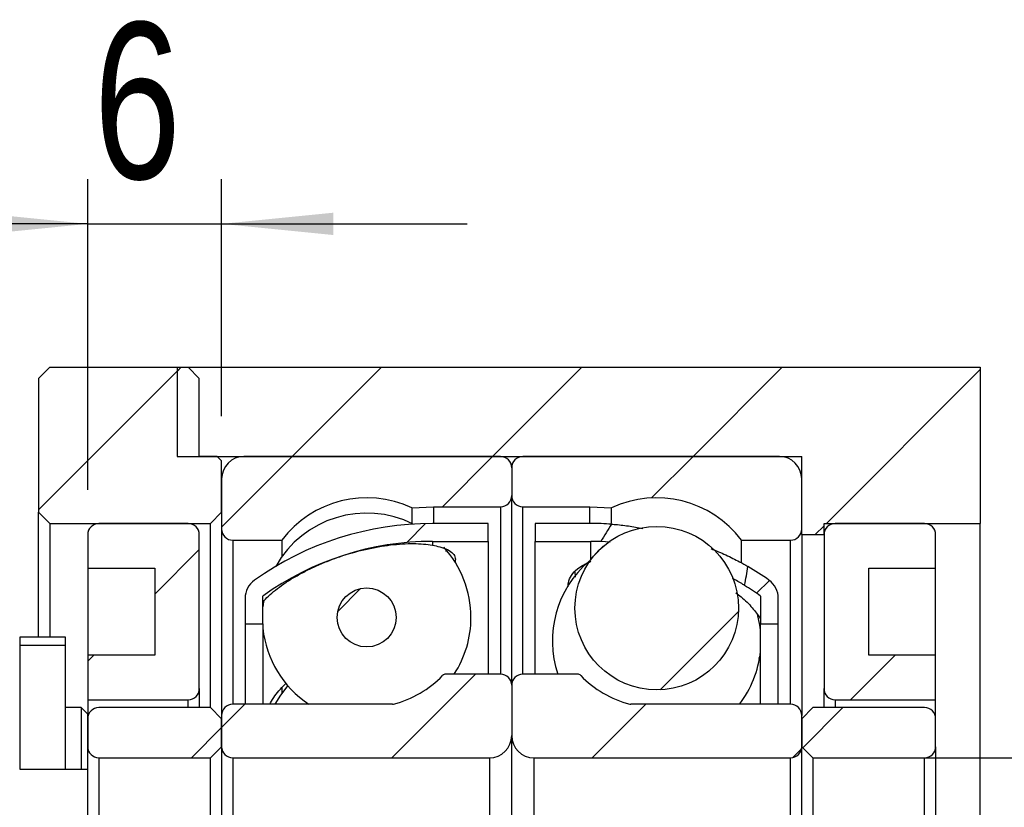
# Model space of a CAD drawing. Header units: millimetres. Extents: x 25 to 275, y 7 to 201.
# Tile 6 of 8: x 234 to 256, y 53 to 71. Entities that reach past the tile are written whole.
import ezdxf

# ---------------------------------------------------------------- set-up
doc = ezdxf.new("R2010")
doc.units = ezdxf.units.MM
doc.layers.add('FORMAT', color=7, linetype='Continuous')
doc.styles.add('SLDTEXTSTYLE0', font='TXT', dxfattribs={"width": 0.75})
doc.dimstyles.new('SLDDIMSTYLE3', dxfattribs={"dimtxt": 3.5, "dimasz": 2.5, "dimexe": 0, "dimexo": 0.0625, "dimgap": 0.875, "dimtad": 1, "dimlfac": 2, "dimrnd": 1e-09, "dimzin": 12, "dimdsep": 46, "dimtxsty": 'SLDTEXTSTYLE0', "dimsah": 1, "dimcen": 0.09, "dimadec": 0, "dimazin": 3, "dimtfac": 1, "dimtofl": 0, "dimtmove": 0, "dimatfit": 3, "dimfxl": 1, "dimfrac": 2, "dimtolj": 1, "dimtzin": 12, "dimarcsym": 0})
doc.dimstyles.new('SLDDIMSTYLE5', dxfattribs={"dimtxt": 3.5, "dimasz": 2.5, "dimexe": 0, "dimexo": 0.0625, "dimgap": 0.875, "dimtad": 1, "dimlfac": 2, "dimrnd": 1e-09, "dimzin": 12, "dimdsep": 46, "dimtxsty": 'SLDTEXTSTYLE0', "dimsah": 1, "dimcen": 0.09, "dimadec": 0, "dimazin": 3, "dimtfac": 1, "dimtmove": 0, "dimatfit": 0, "dimfxl": 1, "dimfrac": 2, "dimtolj": 1, "dimtzin": 12, "dimarcsym": 0})
doc.dimstyles.new('SLDDIMSTYLE6', dxfattribs={"dimtxt": 3.5, "dimasz": 2.5, "dimexe": 0, "dimexo": 0.0625, "dimgap": 0.875, "dimtad": 1, "dimlfac": 2, "dimrnd": 1e-09, "dimzin": 12, "dimdsep": 46, "dimtxsty": 'SLDTEXTSTYLE0', "dimsah": 1, "dimcen": 0.09, "dimadec": 0, "dimazin": 3, "dimtol": 1, "dimtp": 0.02, "dimtm": 0.02, "dimtfac": 1, "dimtmove": 0, "dimatfit": 0, "dimfxl": 1, "dimfrac": 2, "dimtolj": 1, "dimarcsym": 0})

# ---------------------------------------------------------------- blocks, each defined once
blk = doc.blocks.new('_D_12')
at = {"layer": 'FORMAT', "color": 7}
for p, q in [((262.632, 54.01), (262.632, 65.666)), ((252.532, 54.01), (263.632, 54.01)), ((262.632, 54.01), (262.632, 46.51)), ((252.532, 46.51), (263.632, 46.51))]:
    blk.add_line(p, q, dxfattribs=at)
for points in [[(262.632, 54.01), (262.382, 51.51), (262.882, 51.51)], [(262.632, 46.51), (262.882, 49.01), (262.382, 49.01)]]:
    blk.add_solid(points, dxfattribs=at)
at = {"layer": 'FORMAT', "color": 7, "char_height": 3.5, "attachment_point": 1, "rotation": 90, "style": 'SLDTEXTSTYLE0'}
for s, insert in [('15', (258.067, 60.494)), ('%%c', (258.12, 55.216))]:
    blk.add_mtext(s, dxfattribs=dict(at, insert=insert))
blk = doc.blocks.new('_D_13')
at = {"layer": 'FORMAT', "color": 7}
for p, q in [((273.862, 50.26), (273.862, 55.76)), ((258.142, 50.26), (274.862, 50.26)), ((273.862, 50.26), (273.862, 35.26)), ((256.782, 35.26), (274.862, 35.26)), ((273.862, 35.26), (273.862, 29.76))]:
    blk.add_line(p, q, dxfattribs=at)
for points in [[(273.862, 50.26), (274.112, 52.76), (273.612, 52.76)], [(273.862, 35.26), (273.612, 32.76), (274.112, 32.76)]]:
    blk.add_solid(points, dxfattribs=at)
at = {"layer": 'FORMAT', "color": 7, "char_height": 3.5, "attachment_point": 1, "rotation": 90, "style": 'SLDTEXTSTYLE0'}
for s, insert in [('±0.02', (269.35, 41.855)), ('30', (269.35, 35.37))]:
    blk.add_mtext(s, dxfattribs=dict(at, insert=insert))
blk = doc.blocks.new('_D_17')
at = {"layer": 'FORMAT', "color": 7}
for p, q in [((235.782, 60.01), (235.782, 66.971)), ((238.782, 61.66), (238.782, 66.971)), ((235.782, 65.971), (230.282, 65.971)), ((235.782, 65.971), (238.782, 65.971)), ((238.782, 65.971), (244.282, 65.971))]:
    blk.add_line(p, q, dxfattribs=at)
for points in [[(235.782, 65.971), (233.282, 66.221), (233.282, 65.721)], [(238.782, 65.971), (241.282, 65.721), (241.282, 66.221)]]:
    blk.add_solid(points, dxfattribs=at)
at = {"layer": 'FORMAT', "color": 7, "insert": (235.916, 70.482), "char_height": 3.5, "attachment_point": 1, "style": 'SLDTEXTSTYLE0'}
blk.add_mtext('6', dxfattribs=at)

msp = doc.modelspace()

# ---------------------------------------------------------------- hatches: boundary and pattern name
at = {"layer": 'FORMAT', "linetype": 'Continuous', "lineweight": 18}
h = msp.add_hatch(dxfattribs=at)
h.set_pattern_fill('ANSI31', color=256, style=0)
h.paths.add_polyline_path([(234.93152647, 62.75974621), (234.68152647, 62.50974621), (234.68152647, 59.50974621), (234.93152647, 59.25974621), (238.53152647, 59.25974621), (238.78152647, 59.50974621), (238.78152647, 60.65974621), (238.68152647, 60.75974621), (238.28152647, 60.75974621), (238.28152647, 62.50974621), (238.03152647, 62.75974621)], flags=0)
h = msp.add_hatch(dxfattribs=at)
h.set_pattern_fill('ANSI31', color=256, style=0)
h.paths.add_polyline_path([(255.78152647, 62.75974621), (237.78152647, 62.75974621), (237.78152647, 60.75974621), (251.78152647, 60.75974621), (251.78152647, 59.00974621), (252.28152647, 59.00974621), (252.28152647, 59.25974621), (255.78152647, 59.25974621)], flags=0)
h = msp.add_hatch(dxfattribs=at)
h.set_pattern_fill('ANSI31', color=256, style=0)
edge = h.paths.add_edge_path(flags=0)
edge.add_line((245.28152647, 59.88474621), (245.28152647, 60.50974621))
edge.add_arc((245.03152647, 60.50974621), 0.25, 0, 90)
edge.add_line((245.03152647, 60.75974621), (239.28152647, 60.75974621))
edge.add_arc((239.28152647, 60.25974621), 0.5, 90, 180)
edge.add_line((238.78152647, 60.25974621), (238.78152647, 59.13474621))
edge.add_arc((239.03152647, 59.13474621), 0.25, 180, 270)
edge.add_line((239.03152647, 58.88474621), (240.13152647, 58.88474621))
edge.add_arc((242.03152647, 57.45974621), 2.375, 64.821429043, 143.130102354, ccw=False)
edge.add_line((243.04194849, 59.60908852), (243.53152647, 59.63474621))
edge.add_line((243.53152647, 59.63474621), (245.03152647, 59.63474621))
edge.add_arc((245.03152647, 59.88474621), 0.25, 270, 360)
h = msp.add_hatch(dxfattribs=at)
h.set_pattern_fill('ANSI31', color=256, style=0)
edge = h.paths.add_edge_path(flags=0)
edge.add_line((251.28152647, 60.75974621), (245.53152647, 60.75974621))
edge.add_arc((245.53152647, 60.50974621), 0.25, 90, 180)
edge.add_line((245.28152647, 60.50974621), (245.28152647, 59.88474621))
edge.add_arc((245.53152647, 59.88474621), 0.25, 180, 270)
edge.add_line((245.53152647, 59.63474621), (247.03152647, 59.63474621))
edge.add_line((247.03152647, 59.63474621), (247.52110445, 59.60908852))
edge.add_arc((248.53152647, 57.45974621), 2.375, 36.869897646, 115.178570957, ccw=False)
edge.add_line((250.43152647, 58.88474621), (251.53152647, 58.88474621))
edge.add_arc((251.53152647, 59.13474621), 0.25, 270, 360)
edge.add_line((251.78152647, 59.13474621), (251.78152647, 60.25974621))
edge.add_arc((251.28152647, 60.25974621), 0.5, 0, 90)
h = msp.add_hatch(dxfattribs=at)
h.set_pattern_fill('ANSI31', color=256, style=0)
edge = h.paths.add_edge_path(flags=0)
edge.add_line((235.78152647, 58.25974621), (237.28152647, 58.25974621))
edge.add_line((237.28152647, 58.25974621), (237.28152647, 56.30974621))
edge.add_line((237.28152647, 56.30974621), (235.78152647, 56.30974621))
edge.add_line((235.78152647, 56.30974621), (235.78152647, 55.30974621))
edge.add_line((235.78152647, 55.30974621), (238.03152647, 55.30974621))
edge.add_arc((238.03152647, 55.55974621), 0.25, 270, 360)
edge.add_line((238.28152647, 55.55974621), (238.28152647, 59.00974621))
edge.add_arc((238.03152647, 59.00974621), 0.25, 0, 90)
edge.add_line((238.03152647, 59.25974621), (236.03152647, 59.25974621))
edge.add_arc((236.03152647, 59.00974621), 0.25, 90, 180)
edge.add_line((235.78152647, 59.00974621), (235.78152647, 58.25974621))
h = msp.add_hatch(dxfattribs=at)
h.set_pattern_fill('ANSI31', color=256, style=0)
edge = h.paths.add_edge_path(flags=0)
edge.add_arc((243.50652647, 52.35336866), 6.50637755, 90, 125.735364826, ccw=False)
edge.add_line((243.50652647, 58.85974621), (244.75652647, 58.85974621))
edge.add_line((244.75652647, 58.85974621), (244.75652647, 59.25974621))
edge.add_line((244.75652647, 59.25974621), (243.50652647, 59.25974621))
edge.add_arc((243.50652647, 52.35336866), 6.90637755, 90, 125.278369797)
edge.add_arc((239.80652647, 57.58325139), 0.5, 125.278369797, 180)
edge.add_line((239.30652647, 57.58325139), (239.30652647, 57.00974621))
edge.add_line((239.30652647, 57.00974621), (239.70652647, 57.00974621))
edge.add_line((239.70652647, 57.00974621), (239.70652647, 57.63474621))
h = msp.add_hatch(dxfattribs=at)
h.set_pattern_fill('ANSI31', color=256, style=0)
edge = h.paths.add_edge_path(flags=0)
edge.add_line((245.80652647, 59.25974621), (245.80652647, 58.85974621))
edge.add_line((245.80652647, 58.85974621), (247.05652647, 58.85974621))
edge.add_arc((247.05652647, 52.35336866), 6.50637755, 88.022817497, 90, ccw=False)
edge.add_ellipse((245.82086255, 50.25974621), major_axis=(4.44413534, 11.64572763), ratio=0.18752682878, start_angle=10.188498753, end_angle=11.247108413, ccw=False)
edge.add_arc((247.05652647, 52.35336866), 6.90637755, 86.16598415, 90)
edge.add_line((247.05652647, 59.25974621), (245.80652647, 59.25974621))
h = msp.add_hatch(dxfattribs=at)
h.set_pattern_fill('ANSI31', color=256, style=0)
edge = h.paths.add_edge_path(flags=0)
edge.add_arc((248.53152647, 57.36296234), 1.83223512, 0, 360)
h = msp.add_hatch(dxfattribs=at)
h.set_pattern_fill('ANSI31', color=256, style=0)
edge = h.paths.add_edge_path(flags=0)
edge.add_line((254.78152647, 56.30974621), (253.28152647, 56.30974621))
edge.add_line((253.28152647, 56.30974621), (253.28152647, 58.25974621))
edge.add_line((253.28152647, 58.25974621), (254.78152647, 58.25974621))
edge.add_line((254.78152647, 58.25974621), (254.78152647, 59.00974621))
edge.add_arc((254.53152647, 59.00974621), 0.25, 0, 90)
edge.add_line((254.53152647, 59.25974621), (252.53152647, 59.25974621))
edge.add_arc((252.53152647, 59.00974621), 0.25, 90, 180)
edge.add_line((252.28152647, 59.00974621), (252.28152647, 55.55974621))
edge.add_arc((252.53152647, 55.55974621), 0.25, 180, 270)
edge.add_line((252.53152647, 55.30974621), (254.78152647, 55.30974621))
edge.add_line((254.78152647, 55.30974621), (254.78152647, 56.30974621))
h = msp.add_hatch(dxfattribs=at)
h.set_pattern_fill('ANSI31', color=256, style=0)
edge = h.paths.add_edge_path(flags=0)
edge.add_line((251.25652647, 57.00974621), (251.25652647, 57.58325139))
edge.add_arc((250.75652647, 57.58325139), 0.5, 0, 54.721630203)
edge.add_arc((247.05652647, 52.35336866), 6.90637755, 54.721630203, 59.372268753)
edge.add_ellipse((245.82086255, 50.25974621), major_axis=(4.44413534, 11.64572763), ratio=0.18752682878, start_angle=349.302390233, end_angle=350.28009188, ccw=False)
edge.add_arc((247.05652647, 52.35336866), 6.50637755, 54.264635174, 58.028016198, ccw=False)
edge.add_line((250.85652647, 57.63474621), (250.85652647, 57.00974621))
edge.add_line((250.85652647, 57.00974621), (251.25652647, 57.00974621))
h = msp.add_hatch(dxfattribs=at)
h.set_pattern_fill('ANSI31', color=256, style=0)
edge = h.paths.add_edge_path(flags=0)
edge.add_arc((242.03152647, 57.1543449), 0.66098203, 0, 360)
h = msp.add_hatch(dxfattribs=at)
h.set_pattern_fill('ANSI31', color=256, style=0)
h.paths.add_polyline_path([(235.28152647, 56.70979621), (234.25642647, 56.70979621), (234.25642647, 53.75969621), (235.78152647, 53.75969621), (235.78152647, 54.98476692), (235.63149718, 55.13479621), (235.28152647, 55.13479621)], flags=0)
h.paths.add_polyline_path([(234.25647647, 53.75974621), (234.25647647, 56.70974621), (235.28147647, 56.70974621), (235.28147647, 55.13474621), (235.63147647, 55.13474621), (235.78147647, 54.98474621), (235.78147647, 53.75974621)], flags=0)
h = msp.add_hatch(dxfattribs=at)
h.set_pattern_fill('ANSI31', color=256, style=0)
edge = h.paths.add_edge_path(flags=0)
edge.add_line((238.78152647, 54.95974621), (238.78152647, 54.25974621))
edge.add_arc((239.03152647, 54.25974621), 0.25, 180, 270)
edge.add_line((239.03152647, 54.00974621), (244.78152647, 54.00974621))
edge.add_arc((244.78152647, 54.50974621), 0.5, 270, 360)
edge.add_line((245.28152647, 54.50974621), (245.28152647, 55.63474621))
edge.add_arc((245.03152647, 55.63474621), 0.25, 0, 90)
edge.add_line((245.03152647, 55.88474621), (243.80635041, 55.88474621))
edge.add_arc((243.80635041, 55.78474621), 0.1, 90, 135.815614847)
edge.add_arc((242.03152647, 57.50974621), 2.375, 284.752918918, 315.815614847, ccw=False)
edge.add_arc((242.61085798, 55.30974621), 0.1, 270, 284.752918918, ccw=False)
edge.add_line((242.61085798, 55.20974621), (239.03152647, 55.20974621))
edge.add_arc((239.03152647, 54.95974621), 0.25, 90, 180)
h = msp.add_hatch(dxfattribs=at)
h.set_pattern_fill('ANSI31', color=256, style=0)
edge = h.paths.add_edge_path(flags=0)
edge.add_line((245.78152647, 54.00974621), (251.53152647, 54.00974621))
edge.add_arc((251.53152647, 54.25974621), 0.25, 270, 360)
edge.add_line((251.78152647, 54.25974621), (251.78152647, 54.95974621))
edge.add_arc((251.53152647, 54.95974621), 0.25, 0, 90)
edge.add_line((251.53152647, 55.20974621), (247.95219496, 55.20974621))
edge.add_arc((247.95219496, 55.30974621), 0.1, 255.247081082, 270, ccw=False)
edge.add_arc((248.53152647, 57.50974621), 2.375, 224.184385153, 255.247081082, ccw=False)
edge.add_arc((246.75670254, 55.78474621), 0.1, 44.184385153, 90)
edge.add_line((246.75670254, 55.88474621), (245.53152647, 55.88474621))
edge.add_arc((245.53152647, 55.63474621), 0.25, 90, 180)
edge.add_line((245.28152647, 55.63474621), (245.28152647, 54.50974621))
edge.add_arc((245.78152647, 54.50974621), 0.5, 180, 270)
h = msp.add_hatch(dxfattribs=at)
h.set_pattern_fill('ANSI31', color=256, style=0)
edge = h.paths.add_edge_path(flags=0)
edge.add_line((238.53152647, 54.00974621), (238.78152647, 54.25974621))
edge.add_line((238.78152647, 54.25974621), (238.78152647, 54.88474621))
edge.add_line((238.78152647, 54.88474621), (238.53152647, 55.13474621))
edge.add_line((238.53152647, 55.13474621), (236.03152647, 55.13474621))
edge.add_arc((236.03152647, 54.88474621), 0.25, 90, 180)
edge.add_line((235.78152647, 54.88474621), (235.78152647, 54.25974621))
edge.add_arc((236.03152647, 54.25974621), 0.25, 180, 270)
edge.add_line((236.03152647, 54.00974621), (238.53152647, 54.00974621))
h = msp.add_hatch(dxfattribs=at)
h.set_pattern_fill('ANSI31', color=256, style=0)
edge = h.paths.add_edge_path(flags=0)
edge.add_line((251.78152647, 54.25974621), (252.03152647, 54.00974621))
edge.add_line((252.03152647, 54.00974621), (254.53152647, 54.00974621))
edge.add_arc((254.53152647, 54.25974621), 0.25, 270, 360)
edge.add_line((254.78152647, 54.25974621), (254.78152647, 54.88474621))
edge.add_arc((254.53152647, 54.88474621), 0.25, 0, 90)
edge.add_line((254.53152647, 55.13474621), (252.03152647, 55.13474621))
edge.add_line((252.03152647, 55.13474621), (251.78152647, 54.88474621))
edge.add_line((251.78152647, 54.88474621), (251.78152647, 54.25974621))

# ---------------------------------------------------------------- linework, layer by layer
at = {"color": 7, "linetype": 'Continuous', "lineweight": 25}
for p, q in [((234.68152555, 62.50974589), (234.93152606, 62.7597464)), ((234.93152606, 62.7597464), (238.03152638, 62.7597464)), ((237.78152681, 62.7597464), (237.78152681, 60.75974607)), ((237.78152681, 62.7597464), (255.7815265, 62.7597464)), ((238.03152638, 62.7597464), (238.28152689, 62.50974589)), ((255.7815265, 62.7597464), (255.7815265, 59.25974583)), ((234.68152555, 62.50974589), (234.68152555, 59.50974633)), ((238.28152689, 60.75974607), (238.28152689, 62.50974589)), ((237.78152681, 60.75974607), (251.78152642, 60.75974607)), ((238.68152621, 60.75974607), (238.28152689, 60.75974607)), ((238.68152621, 60.75974607), (238.78152604, 60.65974624)), ((245.0315266, 60.75974607), (239.28152612, 60.75974607)), ((251.28152646, 60.75974607), (245.53152668, 60.75974607)), ((251.78152642, 59.00974625), (251.78152642, 60.75974607)), ((238.78152604, 59.50974633), (238.78152604, 60.65974624)), ((245.28152664, 60.5097465), (245.28152664, 59.88474616)), ((238.78152604, 60.25974599), (238.78152604, 59.1347465)), ((251.78152642, 59.1347465), (251.78152642, 60.25974599)), ((245.28152664, 55.6347464), (245.28152664, 59.88474616)), ((243.0419487, 59.60908865), (243.53152635, 59.63474659)), ((243.0419487, 59.60908865), (243.0419487, 59.26217658)), ((243.53152635, 59.63474659), (245.0315266, 59.63474659)), ((243.53152635, 59.63474659), (243.53152635, 59.25974583)), ((245.53152668, 59.63474659), (247.03152646, 59.63474659)), ((247.03152646, 59.63474659), (247.52110458, 59.60908865)), ((247.03152646, 59.25974583), (247.03152646, 59.63474659)), ((247.52110458, 59.26850119), (247.52110458, 59.60908865)), ((234.93152606, 59.25974583), (234.68152555, 59.50974633)), ((234.68152555, 56.70979626), (234.68152555, 59.50974633)), ((238.78152604, 59.50974633), (238.53152646, 59.25974583)), ((234.93152606, 59.25974583), (238.53152646, 59.25974583)), ((234.93152606, 59.25974583), (234.93152606, 56.70979626)), ((238.03152638, 59.25974583), (236.03152605, 59.25974583)), ((238.53152646, 55.13474631), (238.53152646, 59.25974583)), ((238.78152604, 59.1347465), (238.78152604, 54.95974615)), ((244.7565266, 59.25974583), (243.50652686, 59.25974583)), ((244.7565266, 58.85974651), (244.7565266, 59.25974583)), ((247.05652642, 59.25974583), (245.80652668, 59.25974583)), ((245.80652668, 59.25974583), (245.80652668, 58.85974651)), ((252.28152645, 59.25974583), (255.7815265, 59.25974583)), ((252.28152645, 59.00974625), (252.28152645, 59.25974583)), ((254.53152653, 59.25974583), (252.53152646, 59.25974583)), ((255.7815265, 41.2597466), (255.7815265, 59.25974583)), ((235.78152555, 59.00974625), (235.78152555, 58.25974659)), ((238.28152689, 55.55974606), (238.28152689, 59.00974625)), ((251.78152642, 59.00974625), (252.28152645, 59.00974625)), ((251.78152642, 59.00974625), (251.78152642, 54.95974615)), ((252.28152645, 59.00974625), (252.28152645, 55.55974606)), ((254.78152657, 58.25974659), (254.78152657, 59.00974625)), ((239.03152655, 58.884746), (240.13152654, 58.884746)), ((240.13152654, 58.884746), (240.13152654, 58.51592736)), ((243.50652686, 58.85974651), (244.7565266, 58.85974651)), ((243.50652686, 58.85974651), (243.50652686, 58.77381896)), ((244.7565266, 58.85974651), (244.7565266, 55.88474644)), ((245.80652668, 58.85974651), (247.05652642, 58.85974651)), ((245.80652668, 55.88474644), (245.80652668, 58.85974651)), ((247.48832947, 58.83868558), (247.28100636, 58.8558722)), ((250.43152651, 58.884746), (251.5315265, 58.884746)), ((250.43152651, 58.39572807), (250.43152651, 58.884746)), ((235.78152555, 58.25974659), (237.28152673, 58.25974659)), ((235.78152555, 58.25974659), (235.78152555, 56.30974618)), ((237.28152673, 58.25974659), (237.28152673, 56.30974618)), ((253.2815265, 58.25974659), (254.78152657, 58.25974659)), ((253.2815265, 56.30974618), (253.2815265, 58.25974659)), ((254.78152657, 56.30974618), (254.78152657, 58.25974659)), ((246.69517186, 58.1774689), (246.70685717, 58.05559044)), ((239.7065268, 57.00974639), (239.7065268, 57.63474626)), ((250.85652648, 57.63474626), (250.85652648, 57.00974639)), ((239.30652654, 57.58325157), (239.30652654, 57.00974639)), ((251.2565265, 57.00974639), (251.2565265, 57.58325157)), ((239.30652654, 57.00974639), (239.7065268, 57.00974639)), ((239.30652654, 57.00974639), (239.30652654, 55.20974619)), ((239.7065268, 57.00974639), (239.7065268, 55.20974619)), ((250.85652648, 57.00974639), (251.2565265, 57.00974639)), ((250.85652648, 55.20974619), (250.85652648, 57.00974639)), ((251.2565265, 55.20974619), (251.2565265, 57.00974639)), ((234.25642709, 56.70979626), (234.25642709, 53.75969626)), ((235.2815264, 56.70979626), (234.25642709, 56.70979626)), ((234.25647738, 56.70974643), (234.25647738, 53.75974632)), ((235.28147611, 56.70974643), (234.25647738, 56.70974643)), ((235.28147611, 55.13474631), (235.28147611, 56.70974643)), ((235.2815264, 55.13479614), (235.2815264, 56.70979626)), ((234.25647738, 56.53132179), (235.28147611, 56.53132179)), ((235.78152555, 56.30974618), (235.78152555, 55.30974602)), ((237.28152673, 56.30974618), (235.78152555, 56.30974618)), ((254.78152657, 56.30974618), (253.2815265, 56.30974618)), ((254.78152657, 55.30974602), (254.78152657, 56.30974618)), ((250.85652648, 56.26173976), (250.81351405, 56.23475283)), ((245.0315266, 55.88474644), (243.80635033, 55.88474644)), ((246.75670248, 55.88474644), (245.53152668, 55.88474644)), ((245.28152664, 55.6347464), (245.28152664, 54.50974644)), ((238.28152689, 55.55974606), (238.28152689, 55.13474631)), ((240.13152654, 55.58983523), (240.13152654, 55.46170387)), ((252.28152645, 55.13474631), (252.28152645, 55.55974606)), ((235.78152555, 55.30974602), (238.03152638, 55.30974602)), ((235.78152555, 55.30974602), (235.78152555, 54.98476706)), ((242.61085811, 55.20974619), (239.03152655, 55.20974619)), ((251.5315265, 55.20974619), (247.95219517, 55.20974619)), ((252.53152646, 55.30974602), (254.78152657, 55.30974602)), ((254.78152657, 54.88474627), (254.78152657, 55.30974602)), ((235.63147644, 55.13474631), (235.28147611, 55.13474631)), ((235.28147611, 53.75974632), (235.28147611, 55.13474631)), ((235.63149693, 55.13479614), (235.2815264, 55.13479614)), ((235.63147644, 55.13474631), (235.78147712, 54.9847461)), ((235.63147644, 55.13474631), (235.63147644, 53.75974632)), ((235.63149693, 55.13479614), (235.78152555, 54.98476706)), ((235.78147712, 53.75974632), (235.78147712, 54.9847461)), ((235.78152555, 53.75969626), (235.78152555, 54.98476706)), ((238.53152646, 55.13474631), (236.03152605, 55.13474631)), ((238.53152646, 55.13474631), (238.78152604, 54.88474627)), ((238.78152604, 54.95974615), (238.78152604, 54.2597464)), ((251.78152642, 54.88474627), (252.03152647, 55.13474631)), ((251.78152642, 54.2597464), (251.78152642, 54.95974615)), ((254.53152653, 55.13474631), (252.03152647, 55.13474631)), ((235.78152555, 54.88474627), (235.78152555, 54.2597464)), ((238.78152604, 54.2597464), (238.78152604, 54.88474627)), ((251.78152642, 54.88474627), (251.78152642, 54.2597464)), ((254.78152657, 54.2597464), (254.78152657, 54.88474627)), ((245.28152664, 46.00974598), (245.28152664, 54.50974644)), ((238.78152604, 54.2597464), (238.53152646, 54.00974613)), ((238.78152604, 54.2597464), (238.78152604, 46.25974602)), ((252.03152647, 54.00974613), (251.78152642, 54.2597464)), ((251.78152642, 46.25974602), (251.78152642, 54.2597464)), ((254.78152657, 54.2597464), (254.78152657, 46.25974602)), ((236.03152605, 54.00974613), (238.53152646, 54.00974613)), ((236.03152605, 54.00974613), (236.03152605, 46.5097463)), ((238.53152646, 46.5097463), (238.53152646, 54.00974613)), ((239.03152655, 54.00974613), (244.78152609, 54.00974613)), ((239.03152655, 54.00974613), (239.03152655, 46.5097463)), ((244.78152609, 54.00974613), (244.78152609, 46.5097463)), ((245.78152626, 54.00974613), (251.5315265, 54.00974613)), ((245.78152626, 46.5097463), (245.78152626, 54.00974613)), ((251.5315265, 46.5097463), (251.5315265, 54.00974613)), ((252.03152647, 54.00974613), (254.53152653, 54.00974613)), ((252.03152647, 54.00974613), (252.03152647, 46.5097463)), ((254.53152653, 46.5097463), (254.53152653, 54.00974613)), ((234.25642709, 53.75969626), (235.78152555, 53.75969626)), ((234.25647738, 53.75974632), (235.78147712, 53.75974632)), ((235.78152555, 46.75979616), (235.78152555, 53.75969626))]:
    msp.add_line(p, q, dxfattribs=at)
at = {"color": 8, "linetype": 'Continuous', "lineweight": 25}
for p, q in [((245.0315266, 59.63474659), (245.0315266, 55.88474644)), ((245.53152668, 55.88474644), (245.53152668, 59.63474659)), ((239.03152655, 58.884746), (239.03152655, 55.20974619)), ((247.05652642, 58.44991242), (247.05652642, 58.85974651)), ((251.5315265, 55.20974619), (251.5315265, 58.884746)), ((238.03152638, 55.13474631), (238.03152638, 55.30974602)), ((252.53152646, 55.30974602), (252.53152646, 55.13474631))]:
    msp.add_line(p, q, dxfattribs=at)
at = {"color": 7, "linetype": 'Continuous', "lineweight": 25, "flags": 128}
for points in [[(239.72427129, 57.52914825), (239.72013435, 57.50273128), (239.7065268, 57.39576004)], [(250.85652648, 56.87554001), (250.84291858, 56.98251079), (250.79217861, 57.22856389)], [(240.26182695, 55.62723342), (240.10019312, 55.41688211), (239.9741889, 55.20974619)]]:
    msp.add_lwpolyline(points, dxfattribs=at)
at = {"color": 7, "linetype": 'Continuous', "lineweight": 25}
for centre, radius in [((248.53152647, 57.36296234), 1.83223512), ((242.03152647, 57.1543449), 0.66098203)]:
    msp.add_circle(centre, radius, dxfattribs=at)
for centre, radius, start, end in [((239.28152647, 60.25974621), 0.5, 90, 180), ((245.03152647, 60.50974621), 0.25, 0, 90), ((245.53152647, 60.50974621), 0.25, 90, 180), ((251.28152647, 60.25974621), 0.5, 0, 90), ((242.03152647, 57.45974621), 2.375, 64.821429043, 143.130102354), ((245.03152647, 59.88474621), 0.25, 270, 0), ((245.53152647, 59.88474621), 0.25, 180, 270), ((248.53152647, 57.45974621), 2.375, 36.869897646, 115.178570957), ((242.03152647, 57.1543449), 2.3375, 63.49840061, 150.658570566), ((236.03152647, 59.00974621), 0.25, 90, 180), ((238.03152647, 59.00974621), 0.25, 0, 90), ((239.03152647, 59.13474621), 0.25, 180, 270), ((243.50652647, 52.35336866), 6.90637755, 90, 125.278369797), ((247.05652647, 52.35336866), 6.90637755, 86.16598415, 90), ((251.53152647, 59.13474621), 0.25, 270, 0), ((252.53152647, 59.00974621), 0.25, 90, 180), ((254.53152647, 59.00974621), 0.25, 0, 90), ((243.50652647, 52.35336866), 6.50637755, 90, 125.735364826), ((242.03152647, 57.1543449), 2.3375, 0, 42.335356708), ((247.05652647, 52.35336866), 6.50637755, 88.022817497, 90), ((248.53152647, 56.63412469), 2.3375, 130.407924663, 198.698592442), ((247.05652647, 52.35336866), 6.90637755, 54.721630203, 59.372268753), ((239.80652647, 57.58325139), 0.5, 125.278369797, 180), ((247.05652647, 52.35336866), 6.50637755, 54.264635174, 58.028016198), ((250.75652647, 57.58325139), 0.5, 0, 54.721630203), ((242.03152647, 57.1543449), 2.3375, 327.102090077, 0), ((242.03152647, 57.1543449), 2.3375, 185.928032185, 236.295844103), ((248.53152647, 56.63412469), 2.3375, 322.456775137, 354.071967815), ((242.03152647, 57.50974621), 2.375, 284.752918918, 315.815614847), ((243.80635041, 55.78474621), 0.1, 90, 135.815614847), ((245.03152647, 55.63474621), 0.25, 0, 90), ((245.53152647, 55.63474621), 0.25, 90, 180), ((246.75670254, 55.78474621), 0.1, 44.184385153, 90), ((248.53152647, 57.50974621), 2.375, 224.184385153, 255.247081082), ((238.03152647, 55.55974621), 0.25, 270, 0), ((252.53152647, 55.55974621), 0.25, 180, 270), ((239.03152647, 54.95974621), 0.25, 90, 180), ((242.61085798, 55.30974621), 0.1, 270, 284.752918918), ((247.95219496, 55.30974621), 0.1, 255.247081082, 270), ((251.53152647, 54.95974621), 0.25, 0, 90), ((236.03152647, 54.88474621), 0.25, 90, 180), ((254.53152647, 54.88474621), 0.25, 0, 90), ((244.78152647, 54.50974621), 0.5, 270, 0), ((245.78152647, 54.50974621), 0.5, 180, 270), ((236.03152647, 54.25974621), 0.25, 180, 270), ((239.03152647, 54.25974621), 0.25, 180, 270), ((251.53152647, 54.25974621), 0.25, 270, 0), ((254.53152647, 54.25974621), 0.25, 270, 0)]:
    msp.add_arc(centre, radius, start, end, dxfattribs=at)
for start_param, end_param in [(0.7641469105, 0.8147206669), (5.4941160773, 5.5430050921)]:
    msp.add_ellipse((245.82086255, 50.25974621), major_axis=(4.44413534, 11.64572763), ratio=0.1875268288, start_param=start_param, end_param=end_param, dxfattribs=at)
for points, knots in [([(247.51833017, 59.2442896), (247.53860374, 59.2428344), (247.65750906, 59.23429962), (247.88411579, 59.20999587), (248.11017199, 59.16929717), (248.21860418, 59.14977526)], [0, 0, 0, 0, 0.09661927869, 0.56667612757, 1, 1, 1, 1]), ([(239.70652647, 57.50078529), (239.77955369, 57.58685566), (239.8733248, 57.67604276), (240.04471786, 57.81295056), (240.10755155, 57.85944869), (240.24093306, 57.95106309), (240.31153118, 57.99628039), (240.46046194, 58.08534268), (240.53879409, 58.12918839), (240.70348882, 58.21527945), (240.78946693, 58.25727713), (240.96462152, 58.33714635), (241.05434776, 58.3753117), (241.23811929, 58.44801427), (241.33268167, 58.48272479), (241.61958906, 58.57987167), (241.81140128, 58.63428233), (242.09988748, 58.70075856), (242.19656342, 58.72040178), (242.38479459, 58.75352717), (242.47698577, 58.76717725), (242.74781853, 58.79969159), (242.92269997, 58.81001207), (243.23783921, 58.80801488), (243.38026444, 58.79619255), (243.50652647, 58.77381873)], [0, 0, 0, 0, 0.125, 0.125, 0.1875, 0.1875, 0.25, 0.25, 0.3125, 0.3125, 0.375, 0.375, 0.4375, 0.4375, 0.5, 0.5, 0.625, 0.625, 0.6875, 0.6875, 0.75, 0.75, 0.875, 0.875, 1, 1, 1, 1]), ([(243.50652686, 58.77381896), (243.56259418, 58.76257116), (243.69547549, 58.73591352), (243.85322643, 58.67635804), (243.97086717, 58.59213682), (244.02897371, 58.4921148), (244.01706471, 58.41282371), (244.01145736, 58.3754895)], [0, 0, 0, 0, 0.1574367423, 0.3731300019, 0.5888309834, 0.8064010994, 1, 1, 1, 1]), ([(249.74948709, 58.69762094), (249.86115941, 58.65056454), (250.08872373, 58.55467366), (250.36329005, 58.41761241), (250.51368703, 58.33143035), (250.5750354, 58.29627586)], [0, 0, 0, 0, 0.3632731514, 0.7402730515, 1, 1, 1, 1]), ([(243.80804813, 58.6373355), (243.81498798, 58.64539072), (243.82723059, 58.65960099), (243.8303817, 58.67227601), (243.83174657, 58.67776607)], [0, 0, 0, 0, 0.566859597, 1, 1, 1, 1]), ([(246.54917913, 57.84122746), (246.5487419, 57.87150654), (246.5474, 57.96443499), (246.61513913, 58.10016694), (246.76100611, 58.2713042), (246.94610219, 58.36023263), (247.05652642, 58.41328536)], [0, 0, 0, 0, 0.1219848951, 0.3743795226, 0.6267686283, 1, 1, 1, 1]), ([(250.5016828, 57.87277508), (250.48928629, 57.880472), (250.40590929, 57.93224027), (250.3087327, 57.98504043), (250.22600434, 58.02999025)], [0, 0, 0, 0, 0.1486802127, 1, 1, 1, 1]), ([(250.30632113, 57.70447298), (250.34539894, 57.67512196), (250.48660662, 57.56906203), (250.68111366, 57.37202689), (250.79805536, 57.20901576), (250.85652648, 57.1275098)], [0, 0, 0, 0, 0.1605903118, 0.5802931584, 1, 1, 1, 1]), ([(239.86163857, 55.20974619), (239.86653465, 55.21940588), (239.92750466, 55.33969633), (240.04741046, 55.50161786), (240.1807851, 55.63611482), (240.22274679, 55.67842962)], [0, 0, 0, 0, 0.0564650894, 0.7031495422, 1, 1, 1, 1])]:
    msp.add_open_spline(points, degree=3, knots=knots, dxfattribs=at)

# ---------------------------------------------------------------- dimensions: what is measured, and where the dimension line sits
at = {"layer": 'FORMAT', "color": 7}
dim = msp.add_linear_dim(base=(238.78152647, 65.97066772), p1=(235.78152647, 59.00974621), p2=(238.78152647, 60.65974621), dimstyle='SLDDIMSTYLE5', dxfattribs=at)
dim.commit()
dim.dimension.update_dxf_attribs({"geometry": '_D_17', "text_midpoint": (237.20881636, 65.97066772), "dimtype": 160})
dim = msp.add_linear_dim(base=(262.63173039, 46.50974621), p1=(251.53152647, 54.00974621), p2=(251.53152647, 46.50974621), angle=90, text='%%c<>', dimstyle='SLDDIMSTYLE3', dxfattribs=at)
dim.commit()
dim.dimension.update_dxf_attribs({"geometry": '_D_12', "text_midpoint": (262.63173039, 60.4411641), "dimtype": 160})
dim = msp.add_linear_dim(base=(273.86200308, 35.25974621), p1=(257.14211305, 50.25974621), p2=(255.78152647, 35.25974621), angle=90, dimstyle='SLDDIMSTYLE6', dxfattribs=at)
dim.commit()
dim.dimension.update_dxf_attribs({"geometry": '_D_13', "text_midpoint": (273.86200308, 44.40932174), "dimtype": 160})

doc.saveas('drawing.dxf')
